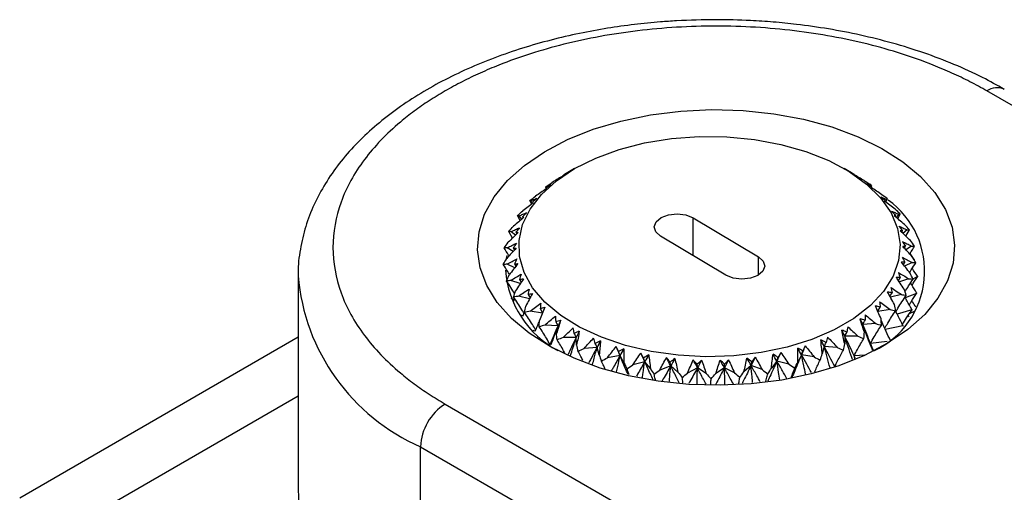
# Model space of a CAD drawing. Header units: millimetres. Extents: x 13 to 546, y 13 to 419.
# Tile 14 of 16: x 463 to 492, y 375 to 389. Entities that reach past the tile are written whole.
import ezdxf

# ---------------------------------------------------------------- set-up
doc = ezdxf.new("R2010")
doc.units = ezdxf.units.MM
doc.header["$LTSCALE"] = 2

msp = doc.modelspace()

# ---------------------------------------------------------------- linework, layer by layer
for p, q in [((505.855, 378.39), (491.006, 386.962)), ((478.864, 384.558), (478.879, 384.567)), ((478.864, 384.552), (478.864, 384.558)), ((479.167, 384.734), (478.878, 384.567)), ((487.148, 384.597), (486.911, 384.734)), ((487.153, 384.594), (487.153, 384.59)), ((487.687, 384.24), (487.678, 384.214)), ((478.349, 384.171), (478.339, 384.2)), ((477.93, 383.719), (477.884, 383.818)), ((477.949, 383.733), (477.906, 383.803)), ((477.955, 383.772), (477.967, 383.746)), ((488.075, 383.791), (488.086, 383.816)), ((488.13, 383.847), (488.091, 383.779)), ((488.106, 383.768), (488.15, 383.863)), ((477.602, 383.243), (477.527, 383.388)), ((477.652, 383.287), (477.573, 383.375)), ((488.369, 383.361), (488.386, 383.396)), ((488.474, 383.422), (488.399, 383.335)), ((488.446, 383.296), (488.518, 383.435)), ((477.666, 383.35), (477.684, 383.314)), ((482.568, 383.32), (484.444, 382.199)), ((482.568, 382.24), (482.568, 383.32)), ((477.384, 382.743), (477.277, 382.933)), ((477.469, 382.825), (477.346, 382.925)), ((477.482, 382.909), (477.506, 382.862)), ((488.558, 382.911), (488.582, 382.957)), ((488.713, 382.974), (488.595, 382.875)), ((488.676, 382.798), (488.779, 382.982)), ((483.51, 381.678), (481.633, 382.799)), ((477.222, 382.238), (477.205, 382.151)), ((477.4, 382.357), (477.23, 382.46)), ((477.405, 382.457), (477.437, 382.399)), ((488.638, 382.448), (488.67, 382.506)), ((488.841, 382.51), (488.676, 382.407)), ((488.915, 382.13), (488.8, 382.299)), ((477.446, 381.89), (477.227, 381.991)), ((477.439, 382.003), (477.479, 381.933)), ((484.444, 381.678), (484.444, 382.199)), ((488.609, 381.983), (488.648, 382.052)), ((488.856, 382.041), (488.642, 381.94)), ((471.228, 381.655), (471.228, 375.449)), ((477.211, 381.508), (477.201, 381.514)), ((477.27, 381.397), (477.277, 381.409)), ((477.606, 381.435), (477.338, 381.526)), ((477.581, 381.557), (477.63, 381.472)), ((488.469, 381.521), (488.517, 381.604)), ((488.757, 381.576), (488.494, 381.483)), ((489.009, 381.637), (488.881, 381.567)), ((477.829, 381.126), (477.888, 381.025)), ((488.222, 381.072), (488.28, 381.172)), ((488.548, 381.122), (488.237, 381.045)), ((488.985, 381.156), (488.662, 381.023)), ((477.435, 380.972), (477.343, 381.009)), ((477.415, 380.935), (477.447, 380.995)), ((477.875, 380.999), (477.559, 381.075)), ((477.675, 380.499), (477.728, 380.608)), ((478.247, 380.592), (477.887, 380.646)), ((478.179, 380.72), (478.249, 380.597)), ((487.872, 380.642), (487.941, 380.762)), ((488.231, 380.69), (487.876, 380.634)), ((488.845, 380.681), (488.43, 380.557)), ((488.919, 380.634), (488.772, 380.564)), ((477.68, 380.508), (477.604, 380.53)), ((487.813, 380.288), (487.438, 380.26)), ((487.438, 380.26), (487.487, 380.043)), ((488.775, 380.476), (488.746, 380.526)), ((478.033, 380.075), (477.974, 380.087)), ((478.69, 380.222), (478.315, 380.247)), ((478.647, 380.005), (478.69, 380.222)), ((488.593, 380.223), (488.087, 380.12)), ((471.228, 379.901), (463.233, 375.285)), ((479.213, 379.892), (478.835, 379.887)), ((479.222, 379.674), (479.213, 379.892)), ((486.924, 379.925), (486.921, 379.707)), ((487.303, 379.923), (486.924, 379.925)), ((488.138, 379.778), (487.664, 379.722)), ((487.664, 379.722), (487.742, 379.497)), ((487.739, 379.533), (487.664, 379.722)), ((478.46, 379.683), (478.437, 379.685)), ((478.457, 379.671), (478.46, 379.683)), ((479.81, 379.607), (479.437, 379.572)), ((479.872, 379.392), (479.81, 379.607)), ((486.335, 379.635), (486.279, 379.42)), ((486.709, 379.603), (486.335, 379.635)), ((480.47, 379.373), (480.109, 379.308)), ((480.583, 379.165), (480.47, 379.373)), ((481.179, 379.195), (480.838, 379.101)), ((481.342, 378.997), (481.179, 379.195)), ((484.976, 379.211), (484.819, 379.012)), ((485.32, 379.12), (484.976, 379.211)), ((485.681, 379.396), (485.573, 379.186)), ((486.044, 379.333), (485.681, 379.396)), ((487.496, 379.379), (487.191, 379.368)), ((487.191, 379.368), (487.204, 379.251)), ((487.217, 379.293), (487.191, 379.368)), ((487.225, 379.296), (487.191, 379.368)), ((481.925, 379.075), (481.61, 378.954)), ((482.134, 378.892), (481.925, 379.075)), ((482.693, 379.016), (482.409, 378.871)), ((482.943, 378.852), (482.693, 379.016)), ((483.467, 379.019), (483.221, 378.853)), ((483.755, 378.877), (483.467, 379.019)), ((484.233, 379.084), (484.03, 378.9)), ((484.552, 378.967), (484.233, 379.084)), ((486.638, 379.055), (486.637, 379.041)), ((486.673, 379.054), (486.638, 379.055)), ((471.228, 378.21), (465.008, 374.619)), ((475.45, 377.981), (486.056, 371.858)), ((474.743, 376.757), (485.349, 370.634)), ((474.743, 375.062), (474.743, 376.757))]:
    msp.add_line(p, q)
at = {"flags": 128}
for points in [[(488.154, 379.724), (487.49, 379.376), (486.754, 379.081), (485.957, 378.845), (485.114, 378.67), (484.238, 378.56), (483.345, 378.518), (482.45, 378.543), (481.568, 378.635), (480.715, 378.793), (479.905, 379.014), (479.152, 379.294), (478.468, 379.628), (477.866, 380.011), (477.355, 380.436), (476.945, 380.896), (476.643, 381.383), (476.453, 381.888), (476.379, 382.404), (476.422, 382.92), (476.582, 383.429), (476.855, 383.922), (477.238, 384.39), (477.723, 384.825), (478.302, 385.219), (478.965, 385.567), (479.702, 385.862), (480.498, 386.099), (481.342, 386.273), (482.218, 386.383), (483.111, 386.425), (484.006, 386.4), (484.887, 386.308), (485.74, 386.15), (486.551, 385.93), (487.304, 385.65), (487.988, 385.315), (488.59, 384.932), (489.101, 384.507), (489.511, 384.047), (489.813, 383.56), (490.003, 383.055), (490.077, 382.539), (490.034, 382.023), (489.874, 381.514), (489.6, 381.021), (489.218, 380.553), (488.733, 380.118), (488.154, 379.724)], [(479.167, 384.734), (479.772, 385.035), (480.447, 385.283), (481.177, 385.471), (481.946, 385.596), (482.739, 385.655), (483.538, 385.646), (484.327, 385.571), (485.088, 385.43), (485.805, 385.227), (486.464, 384.965), (487.049, 384.651), (487.549, 384.291), (487.953, 383.893), (488.252, 383.465), (488.44, 383.016), (488.513, 382.557), (488.469, 382.096), (488.31, 381.644), (488.038, 381.21), (487.659, 380.803), (487.183, 380.433), (486.617, 380.107), (485.976, 379.832), (485.272, 379.613), (484.52, 379.456), (483.737, 379.364), (482.939, 379.339), (482.143, 379.381), (481.366, 379.489), (480.625, 379.662), (479.935, 379.895), (479.311, 380.184), (478.767, 380.522), (478.314, 380.902), (477.962, 381.316), (477.718, 381.756), (477.587, 382.211), (477.572, 382.672), (477.674, 383.13), (477.89, 383.574), (478.216, 383.995), (478.645, 384.385), (479.167, 384.734)], [(481.633, 382.799), (481.496, 382.922), (481.451, 383.066), (481.505, 383.209), (481.649, 383.329), (481.862, 383.408), (482.112, 383.435), (482.36, 383.404), (482.568, 383.32)], [(484.444, 382.199), (484.582, 382.076), (484.627, 381.932), (484.573, 381.789), (484.429, 381.669), (484.215, 381.589), (483.966, 381.563), (483.718, 381.594), (483.51, 381.678)]]:
    msp.add_lwpolyline(points, dxfattribs=at)
for centre, radius, start, end in [((491.299, 386.552), 0.504, 66.1375, 125.5787), ((486.701, 381.789), 2.517, 294.9417, 54.2109), ((480.047, 382.047), 2.878, 184.5622, 241.7363), ((477.088, 382.149), 5.881, 184.7645, 246.4904), ((476.278, 376.687), 1.537, 122.6055, 177.3945)]:
    msp.add_arc(centre, radius, start, end)
for points, knots in [([(483.228, 389.005), (482.849, 388.999), (482.317, 388.991), (481.535, 388.936), (480.873, 388.871), (480.095, 388.762), (479.294, 388.615), (478.478, 388.425), (477.664, 388.193), (476.865, 387.918), (476.091, 387.601), (475.351, 387.243), (474.653, 386.845), (474.002, 386.409), (473.406, 385.935), (472.869, 385.426), (472.398, 384.884), (471.998, 384.309), (471.674, 383.706), (471.429, 383.075), (471.281, 382.419), (471.216, 381.944), (471.232, 381.69), (471.233, 381.662)], [0, 0, 0, 0, 0.061461, 0.086403, 0.127708, 0.170442, 0.216124, 0.263608, 0.312441, 0.362267, 0.412846, 0.464009, 0.515637, 0.567648, 0.619966, 0.672523, 0.725269, 0.77817, 0.831235, 0.88456, 0.938367, 0.993035, 1, 1, 1, 1]), ([(491.006, 386.962), (490.926, 387.007), (490.767, 387.098), (490.518, 387.228), (490.264, 387.354), (490.003, 387.475), (489.736, 387.592), (489.263, 387.786), (488.562, 388.037), (487.59, 388.312), (486.562, 388.534), (485.113, 388.754), (483.228, 388.867), (481.343, 388.754), (479.894, 388.534), (478.866, 388.312), (477.894, 388.037), (477.097, 387.752), (476.45, 387.478), (475.932, 387.231), (475.611, 387.052), (475.45, 386.962)], [0, 0, 0, 0, 0.019454, 0.038873, 0.058276, 0.07768, 0.097104, 0.116567, 0.178315, 0.240094, 0.304416, 0.368769, 0.500007, 0.631244, 0.695567, 0.75992, 0.821668, 0.883447, 0.922315, 0.961118, 1, 1, 1, 1]), ([(491.501, 387.008), (491.298, 387.123), (490.842, 387.381), (490.069, 387.729), (489.204, 388.059), (488.305, 388.339), (487.39, 388.567), (486.468, 388.746), (485.629, 388.866), (484.878, 388.94), (484.107, 388.993), (483.558, 389.001), (483.228, 389.005)], [0, 0, 0, 0, 0.090998, 0.2039, 0.316006, 0.42696, 0.536026, 0.641389, 0.745217, 0.819414, 0.891534, 1, 1, 1, 1]), ([(475.45, 386.962), (475.371, 386.916), (475.214, 386.824), (474.989, 386.68), (474.77, 386.534), (474.56, 386.383), (474.357, 386.228), (474.022, 385.956), (473.588, 385.551), (473.11, 384.99), (472.725, 384.396), (472.345, 383.56), (472.149, 382.472), (472.345, 381.383), (472.725, 380.547), (473.11, 379.953), (473.588, 379.392), (474.08, 378.932), (474.556, 378.559), (474.983, 378.26), (475.294, 378.074), (475.45, 377.981)], [0, 0, 0, 0, 0.019454, 0.038873, 0.058276, 0.07768, 0.097104, 0.116567, 0.178315, 0.240094, 0.304416, 0.368769, 0.500007, 0.631244, 0.695567, 0.75992, 0.821668, 0.883447, 0.922315, 0.961118, 1, 1, 1, 1]), ([(478.807, 384.511), (478.758, 384.48), (478.657, 384.418), (478.559, 384.358), (478.509, 384.327)], [0, 0, 0, 0, 0.492801, 1, 1, 1, 1]), ([(478.864, 384.558), (478.882, 384.568), (478.919, 384.589), (478.951, 384.606), (478.967, 384.615)], [0, 0, 0, 0, 0.507164, 1, 1, 1, 1]), ([(487.148, 384.597), (487.123, 384.611), (487.09, 384.63), (487.061, 384.646), (487.054, 384.65)], [0, 0, 0, 0, 0.759572, 1, 1, 1, 1]), ([(487.514, 384.366), (487.464, 384.396), (487.366, 384.456), (487.266, 384.517), (487.216, 384.547)], [0, 0, 0, 0, 0.5071644, 1, 1, 1, 1]), ([(478.339, 384.2), (478.364, 384.212), (478.413, 384.236), (478.459, 384.256), (478.482, 384.267)], [0, 0, 0, 0, 0.5071644, 1, 1, 1, 1]), ([(487.548, 384.306), (487.57, 384.296), (487.614, 384.276), (487.662, 384.252), (487.687, 384.24)], [0, 0, 0, 0, 0.4928009, 1, 1, 1, 1]), ([(478.348, 384.151), (478.298, 384.116), (478.195, 384.046), (478.094, 383.977), (478.043, 383.942)], [0, 0, 0, 0, 0.4928009, 1, 1, 1, 1]), ([(487.989, 383.985), (487.938, 384.02), (487.837, 384.088), (487.735, 384.157), (487.684, 384.191)], [0, 0, 0, 0, 0.507164, 1, 1, 1, 1]), ([(477.981, 383.757), (477.93, 383.719), (477.828, 383.64), (477.727, 383.563), (477.675, 383.524)], [0, 0, 0, 0, 0.492801, 1, 1, 1, 1]), ([(477.906, 383.803), (477.937, 383.817), (477.998, 383.846), (478.056, 383.87), (478.085, 383.883)], [0, 0, 0, 0, 0.5071644, 1, 1, 1, 1]), ([(487.955, 383.925), (487.983, 383.913), (488.04, 383.889), (488.1, 383.861), (488.13, 383.847)], [0, 0, 0, 0, 0.492801, 1, 1, 1, 1]), ([(488.368, 383.57), (488.317, 383.609), (488.215, 383.685), (488.113, 383.763), (488.062, 383.801)], [0, 0, 0, 0, 0.507164, 1, 1, 1, 1]), ([(477.573, 383.375), (477.609, 383.392), (477.681, 383.426), (477.751, 383.456), (477.785, 383.471)], [0, 0, 0, 0, 0.507164, 1, 1, 1, 1]), ([(488.266, 383.516), (488.299, 383.501), (488.368, 383.472), (488.438, 383.439), (488.474, 383.422)], [0, 0, 0, 0, 0.492801, 1, 1, 1, 1]), ([(488.643, 383.129), (488.592, 383.172), (488.492, 383.256), (488.391, 383.342), (488.342, 383.384)], [0, 0, 0, 0, 0.507164, 1, 1, 1, 1]), ([(477.712, 383.338), (477.662, 383.295), (477.562, 383.209), (477.462, 383.124), (477.411, 383.081)], [0, 0, 0, 0, 0.492801, 1, 1, 1, 1]), ([(477.547, 382.901), (477.499, 382.855), (477.403, 382.76), (477.306, 382.667), (477.257, 382.62)], [0, 0, 0, 0, 0.492801, 1, 1, 1, 1]), ([(477.346, 382.925), (477.387, 382.945), (477.468, 382.985), (477.548, 383.021), (477.587, 383.038)], [0, 0, 0, 0, 0.507164, 1, 1, 1, 1]), ([(488.475, 383.086), (488.513, 383.068), (488.592, 383.033), (488.672, 382.993), (488.713, 382.974)], [0, 0, 0, 0, 0.492801, 1, 1, 1, 1]), ([(488.809, 382.67), (488.76, 382.717), (488.663, 382.809), (488.566, 382.902), (488.518, 382.949)], [0, 0, 0, 0, 0.507164, 1, 1, 1, 1]), ([(477.23, 382.46), (477.275, 382.484), (477.364, 382.531), (477.452, 382.574), (477.495, 382.595)], [0, 0, 0, 0, 0.507164, 1, 1, 1, 1]), ([(488.578, 382.642), (488.621, 382.622), (488.708, 382.58), (488.796, 382.534), (488.841, 382.51)], [0, 0, 0, 0, 0.492801, 1, 1, 1, 1]), ([(477.282, 382.226), (477.278, 382.234), (477.232, 382.314), (477.183, 382.392), (477.14, 382.462)], [0, 0, 0, 0, 0.103199, 1, 1, 1, 1]), ([(477.488, 382.455), (477.444, 382.405), (477.353, 382.303), (477.262, 382.203), (477.216, 382.152)], [0, 0, 0, 0, 0.492801, 1, 1, 1, 1]), ([(488.863, 382.202), (488.817, 382.252), (488.725, 382.352), (488.633, 382.453), (488.588, 382.503)], [0, 0, 0, 0, 0.507164, 1, 1, 1, 1]), ([(488.79, 382.282), (488.794, 382.288), (488.838, 382.366), (488.885, 382.442), (488.929, 382.513)], [0, 0, 0, 0, 0.078101, 1, 1, 1, 1]), ([(477.299, 381.696), (477.281, 381.725), (477.223, 381.823), (477.161, 381.918), (477.117, 381.985)], [0, 0, 0, 0, 0.301248, 1, 1, 1, 1]), ([(477.227, 381.991), (477.275, 382.019), (477.37, 382.073), (477.464, 382.123), (477.511, 382.148)], [0, 0, 0, 0, 0.507164, 1, 1, 1, 1]), ([(477.538, 382.009), (477.497, 381.956), (477.414, 381.847), (477.33, 381.739), (477.287, 381.684)], [0, 0, 0, 0, 0.492801, 1, 1, 1, 1]), ([(488.804, 381.734), (488.76, 381.788), (488.675, 381.895), (488.592, 382.003), (488.55, 382.057)], [0, 0, 0, 0, 0.507164, 1, 1, 1, 1]), ([(488.574, 382.195), (488.62, 382.171), (488.714, 382.122), (488.808, 382.068), (488.856, 382.041)], [0, 0, 0, 0, 0.492801, 1, 1, 1, 1]), ([(488.788, 381.754), (488.803, 381.781), (488.859, 381.876), (488.92, 381.969), (488.964, 382.036)], [0, 0, 0, 0, 0.2782245, 1, 1, 1, 1]), ([(477.188, 381.787), (477.194, 381.797), (477.204, 381.811), (477.212, 381.826), (477.215, 381.831)], [0, 0, 0, 0, 0.662386, 1, 1, 1, 1]), ([(477.338, 381.526), (477.388, 381.558), (477.487, 381.62), (477.586, 381.678), (477.634, 381.706)], [0, 0, 0, 0, 0.5071644, 1, 1, 1, 1]), ([(488.462, 381.753), (488.51, 381.725), (488.609, 381.668), (488.707, 381.607), (488.757, 381.576)], [0, 0, 0, 0, 0.492801, 1, 1, 1, 1]), ([(489.009, 381.652), (488.961, 381.723), (488.91, 381.797), (488.864, 381.873), (488.862, 381.876)], [0, 0, 0, 0, 0.955818, 1, 1, 1, 1]), ([(477.445, 381.145), (477.409, 381.203), (477.334, 381.327), (477.252, 381.447), (477.21, 381.51)], [0, 0, 0, 0, 0.47412, 1, 1, 1, 1]), ([(477.695, 381.571), (477.658, 381.515), (477.585, 381.399), (477.509, 381.285), (477.471, 381.227)], [0, 0, 0, 0, 0.492801, 1, 1, 1, 1]), ([(488.632, 381.275), (488.593, 381.333), (488.516, 381.446), (488.442, 381.561), (488.405, 381.618)], [0, 0, 0, 0, 0.507164, 1, 1, 1, 1]), ([(488.655, 381.205), (488.688, 381.26), (488.762, 381.38), (488.841, 381.497), (488.884, 381.561)], [0, 0, 0, 0, 0.456454, 1, 1, 1, 1]), ([(488.986, 381.171), (488.938, 381.246), (488.879, 381.339), (488.824, 381.435), (488.813, 381.454)], [0, 0, 0, 0, 0.79923, 1, 1, 1, 1]), ([(488.854, 381.384), (488.854, 381.384), (488.903, 381.467), (488.956, 381.548), (489.009, 381.629)], [0, 0, 0, 0, 0.005677, 1, 1, 1, 1]), ([(477.559, 381.075), (477.61, 381.111), (477.711, 381.181), (477.813, 381.247), (477.863, 381.279)], [0, 0, 0, 0, 0.507164, 1, 1, 1, 1]), ([(477.955, 381.151), (477.924, 381.091), (477.862, 380.97), (477.796, 380.85), (477.763, 380.79)], [0, 0, 0, 0, 0.492801, 1, 1, 1, 1]), ([(488.351, 380.835), (488.317, 380.896), (488.251, 381.015), (488.187, 381.135), (488.155, 381.195)], [0, 0, 0, 0, 0.507164, 1, 1, 1, 1]), ([(488.244, 381.324), (488.294, 381.292), (488.396, 381.227), (488.497, 381.158), (488.548, 381.122)], [0, 0, 0, 0, 0.4928009, 1, 1, 1, 1]), ([(488.774, 380.822), (488.794, 380.854), (488.861, 380.964), (488.934, 381.071), (488.986, 381.148)], [0, 0, 0, 0, 0.286105, 1, 1, 1, 1]), ([(477.715, 380.58), (477.695, 380.615), (477.638, 380.712), (477.539, 380.868), (477.457, 380.988), (477.416, 381.048)], [0, 0, 0, 0, 0.214554, 0.607157, 1, 1, 1, 1]), ([(477.887, 380.646), (477.938, 380.686), (478.039, 380.764), (478.142, 380.838), (478.193, 380.875)], [0, 0, 0, 0, 0.507164, 1, 1, 1, 1]), ([(487.925, 380.917), (487.976, 380.881), (488.078, 380.807), (488.18, 380.73), (488.231, 380.69)], [0, 0, 0, 0, 0.492801, 1, 1, 1, 1]), ([(488.392, 380.632), (488.411, 380.664), (488.467, 380.76), (488.565, 380.915), (488.648, 381.036), (488.689, 381.097)], [0, 0, 0, 0, 0.20488, 0.602319, 1, 1, 1, 1]), ([(488.847, 380.696), (488.801, 380.775), (488.734, 380.888), (488.673, 381.003), (488.654, 381.038)], [0, 0, 0, 0, 0.6943968, 1, 1, 1, 1]), ([(488.967, 380.762), (488.934, 380.812), (488.894, 380.873), (488.858, 380.935), (488.851, 380.947)], [0, 0, 0, 0, 0.817998, 1, 1, 1, 1]), ([(478.046, 380.106), (478.017, 380.157), (477.953, 380.269), (477.848, 380.437), (477.77, 380.55), (477.731, 380.607)], [0, 0, 0, 0, 0.301208, 0.650497, 1, 1, 1, 1]), ([(478.315, 380.755), (478.29, 380.693), (478.239, 380.567), (478.185, 380.443), (478.158, 380.38)], [0, 0, 0, 0, 0.492801, 1, 1, 1, 1]), ([(487.967, 380.422), (487.939, 380.485), (487.884, 380.609), (487.832, 380.734), (487.806, 380.796)], [0, 0, 0, 0, 0.507164, 1, 1, 1, 1]), ([(488.072, 380.155), (488.1, 380.205), (488.164, 380.315), (488.268, 380.481), (488.346, 380.596), (488.385, 380.653)], [0, 0, 0, 0, 0.292225, 0.646004, 1, 1, 1, 1]), ([(488.595, 380.238), (488.551, 380.32), (488.478, 380.457), (488.41, 380.595), (488.383, 380.65)], [0, 0, 0, 0, 0.602413, 1, 1, 1, 1]), ([(488.579, 380.268), (488.618, 380.33), (488.703, 380.468), (488.796, 380.601), (488.847, 380.673)], [0, 0, 0, 0, 0.454911, 1, 1, 1, 1]), ([(478.033, 380.075), (478.067, 380.151), (478.11, 380.246), (478.149, 380.341), (478.157, 380.359)], [0, 0, 0, 0, 0.80559, 1, 1, 1, 1]), ([(478.315, 380.247), (478.365, 380.291), (478.465, 380.377), (478.567, 380.46), (478.617, 380.5)], [0, 0, 0, 0, 0.507164, 1, 1, 1, 1]), ([(478.767, 380.391), (478.748, 380.328), (478.71, 380.199), (478.668, 380.07), (478.647, 380.005)], [0, 0, 0, 0, 0.492801, 1, 1, 1, 1]), ([(487.487, 380.043), (487.465, 380.108), (487.422, 380.236), (487.383, 380.365), (487.364, 380.429)], [0, 0, 0, 0, 0.507164, 1, 1, 1, 1]), ([(487.723, 379.526), (487.703, 379.574), (487.642, 379.72), (487.546, 379.965), (487.474, 380.161), (487.438, 380.26)], [0, 0, 0, 0, 0.196874, 0.5982791, 1, 1, 1, 1]), ([(487.511, 380.539), (487.561, 380.499), (487.663, 380.417), (487.763, 380.331), (487.813, 380.288)], [0, 0, 0, 0, 0.492801, 1, 1, 1, 1]), ([(488.235, 379.804), (488.194, 379.889), (488.108, 380.07), (488.02, 380.265), (487.975, 380.374), (487.969, 380.388)], [0, 0, 0, 0, 0.442393, 0.929333, 1, 1, 1, 1]), ([(478.46, 379.683), (478.427, 379.745), (478.393, 379.806), (478.357, 379.866), (478.325, 379.923), (478.291, 379.978), (478.256, 380.033), (478.222, 380.088), (478.186, 380.142), (478.15, 380.195)], [0, 0, 0, 0, 0.0003014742, 0.0003014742, 0.0003014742, 0.0005829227, 0.0005829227, 0.0005829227, 0.0008645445, 0.0008645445, 0.0008645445, 0.0008645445]), ([(478.49, 379.687), (478.521, 379.767), (478.591, 379.945), (478.655, 380.123), (478.69, 380.222)], [0, 0, 0, 0, 0.446848, 1, 1, 1, 1]), ([(478.886, 379.937), (478.926, 379.976), (479.005, 380.053), (479.086, 380.127), (479.127, 380.164)], [0, 0, 0, 0, 0.505901, 1, 1, 1, 1]), ([(479.301, 380.068), (479.289, 380.003), (479.265, 379.872), (479.237, 379.74), (479.222, 379.674)], [0, 0, 0, 0, 0.492801, 1, 1, 1, 1]), ([(486.921, 379.707), (486.906, 379.774), (486.876, 379.905), (486.85, 380.036), (486.838, 380.101)], [0, 0, 0, 0, 0.507164, 1, 1, 1, 1]), ([(487.01, 380.198), (487.059, 380.154), (487.158, 380.064), (487.254, 379.971), (487.303, 379.923)], [0, 0, 0, 0, 0.4928009, 1, 1, 1, 1]), ([(487.664, 379.722), (487.697, 379.785), (487.732, 379.846), (487.768, 379.907), (487.801, 379.963), (487.835, 380.019), (487.87, 380.074), (487.905, 380.13), (487.941, 380.184), (487.977, 380.238)], [0, 0, 0, 0, 0.0003014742, 0.0003014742, 0.0003014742, 0.0005829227, 0.0005829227, 0.0005829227, 0.0008645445, 0.0008645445, 0.0008645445, 0.0008645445]), ([(478.883, 379.445), (478.872, 379.466), (478.832, 379.542), (478.76, 379.668), (478.696, 379.77), (478.664, 379.821)], [0, 0, 0, 0, 0.1619657, 0.5808549, 1, 1, 1, 1]), ([(479.213, 379.892), (479.161, 379.787), (479.08, 379.624), (479.004, 379.463), (478.977, 379.406)], [0, 0, 0, 0, 0.6445425, 1, 1, 1, 1]), ([(479.048, 379.377), (479.071, 379.447), (479.129, 379.619), (479.182, 379.791), (479.213, 379.892)], [0, 0, 0, 0, 0.409598, 1, 1, 1, 1]), ([(479.437, 379.572), (479.483, 379.623), (479.573, 379.725), (479.667, 379.823), (479.713, 379.872)], [0, 0, 0, 0, 0.507164, 1, 1, 1, 1]), ([(479.909, 379.791), (479.904, 379.725), (479.894, 379.592), (479.879, 379.459), (479.872, 379.392)], [0, 0, 0, 0, 0.492801, 1, 1, 1, 1]), ([(486.279, 379.42), (486.27, 379.487), (486.254, 379.62), (486.243, 379.753), (486.237, 379.818)], [0, 0, 0, 0, 0.507164, 1, 1, 1, 1]), ([(486.431, 379.901), (486.478, 379.853), (486.572, 379.755), (486.663, 379.654), (486.709, 379.603)], [0, 0, 0, 0, 0.4928009, 1, 1, 1, 1]), ([(487.144, 379.259), (487.137, 379.279), (487.094, 379.4), (487.02, 379.622), (486.956, 379.824), (486.924, 379.925)], [0, 0, 0, 0, 0.088902, 0.544272, 1, 1, 1, 1]), ([(487.191, 379.368), (487.222, 379.428), (487.253, 379.486), (487.285, 379.544), (487.315, 379.598), (487.345, 379.652), (487.377, 379.704), (487.408, 379.757), (487.44, 379.808), (487.473, 379.859)], [0, 0, 0, 0, 0.0003014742, 0.0003014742, 0.0003014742, 0.0005829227, 0.0005829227, 0.0005829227, 0.0008645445, 0.0008645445, 0.0008645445, 0.0008645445]), ([(479.405, 379.229), (479.385, 379.268), (479.34, 379.358), (479.291, 379.444), (479.263, 379.492)], [0, 0, 0, 0, 0.433201, 1, 1, 1, 1]), ([(479.81, 379.607), (479.751, 379.498), (479.671, 379.347), (479.594, 379.199), (479.573, 379.159)], [0, 0, 0, 0, 0.72929, 1, 1, 1, 1]), ([(479.68, 379.115), (479.697, 379.175), (479.742, 379.34), (479.784, 379.504), (479.81, 379.607)], [0, 0, 0, 0, 0.367019, 1, 1, 1, 1]), ([(480.109, 379.308), (480.151, 379.363), (480.234, 379.472), (480.321, 379.577), (480.364, 379.63)], [0, 0, 0, 0, 0.507164, 1, 1, 1, 1]), ([(480.577, 379.565), (480.579, 379.5), (480.584, 379.366), (480.583, 379.233), (480.583, 379.165)], [0, 0, 0, 0, 0.492801, 1, 1, 1, 1]), ([(480.838, 379.101), (480.875, 379.159), (480.949, 379.274), (481.028, 379.387), (481.066, 379.442)], [0, 0, 0, 0, 0.507164, 1, 1, 1, 1]), ([(485.089, 379.459), (485.128, 379.404), (485.207, 379.293), (485.282, 379.178), (485.32, 379.12)], [0, 0, 0, 0, 0.492801, 1, 1, 1, 1]), ([(485.573, 379.186), (485.572, 379.254), (485.571, 379.388), (485.573, 379.521), (485.575, 379.587)], [0, 0, 0, 0, 0.507164, 1, 1, 1, 1]), ([(485.787, 379.653), (485.83, 379.601), (485.918, 379.496), (486.001, 379.388), (486.044, 379.333)], [0, 0, 0, 0, 0.492801, 1, 1, 1, 1]), ([(486.502, 379.019), (486.473, 379.121), (486.415, 379.327), (486.362, 379.532), (486.335, 379.635)], [0, 0, 0, 0, 0.495445, 1, 1, 1, 1]), ([(486.638, 379.055), (486.665, 379.112), (486.692, 379.169), (486.719, 379.224), (486.745, 379.276), (486.772, 379.327), (486.799, 379.377), (486.826, 379.427), (486.854, 379.477), (486.883, 379.525)], [0, 0, 0, 0, 0.0003014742, 0.0003014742, 0.0003014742, 0.0005829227, 0.0005829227, 0.0005829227, 0.0008645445, 0.0008645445, 0.0008645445, 0.0008645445]), ([(480.047, 378.974), (480.032, 379.008), (479.997, 379.09), (479.958, 379.168), (479.936, 379.215)], [0, 0, 0, 0, 0.4039423, 1, 1, 1, 1]), ([(480.47, 379.373), (480.406, 379.259), (480.324, 379.112), (480.244, 378.967), (480.226, 378.935)], [0, 0, 0, 0, 0.7791, 1, 1, 1, 1]), ([(480.373, 378.903), (480.384, 378.954), (480.418, 379.111), (480.449, 379.268), (480.47, 379.373)], [0, 0, 0, 0, 0.325084, 1, 1, 1, 1]), ([(480.701, 378.831), (480.674, 378.891), (480.596, 379.071), (480.52, 379.253), (480.47, 379.373)], [0, 0, 0, 0, 0.336835, 1, 1, 1, 1]), ([(481.179, 379.195), (481.111, 379.075), (481.032, 378.935), (480.954, 378.797), (480.943, 378.778)], [0, 0, 0, 0, 0.858379, 1, 1, 1, 1]), ([(481.113, 378.741), (481.12, 378.785), (481.143, 378.937), (481.164, 379.087), (481.179, 379.195)], [0, 0, 0, 0, 0.290411, 1, 1, 1, 1]), ([(481.423, 378.673), (481.396, 378.731), (481.314, 378.903), (481.233, 379.078), (481.179, 379.195)], [0, 0, 0, 0, 0.335196, 1, 1, 1, 1]), ([(481.294, 379.395), (481.303, 379.33), (481.321, 379.198), (481.335, 379.065), (481.342, 378.997)], [0, 0, 0, 0, 0.492801, 1, 1, 1, 1]), ([(481.61, 378.954), (481.642, 379.015), (481.706, 379.136), (481.774, 379.254), (481.808, 379.313)], [0, 0, 0, 0, 0.507164, 1, 1, 1, 1]), ([(482.044, 379.285), (482.06, 379.221), (482.092, 379.09), (482.12, 378.959), (482.134, 378.892)], [0, 0, 0, 0, 0.492801, 1, 1, 1, 1]), ([(482.409, 378.871), (482.436, 378.935), (482.488, 379.06), (482.545, 379.183), (482.573, 379.244)], [0, 0, 0, 0, 0.507164, 1, 1, 1, 1]), ([(482.814, 379.235), (482.836, 379.173), (482.882, 379.046), (482.923, 378.917), (482.943, 378.852)], [0, 0, 0, 0, 0.492801, 1, 1, 1, 1]), ([(483.221, 378.853), (483.241, 378.919), (483.281, 379.048), (483.325, 379.175), (483.347, 379.238)], [0, 0, 0, 0, 0.507164, 1, 1, 1, 1]), ([(483.588, 379.248), (483.616, 379.188), (483.674, 379.065), (483.728, 378.94), (483.755, 378.877)], [0, 0, 0, 0, 0.492801, 1, 1, 1, 1]), ([(484.03, 378.9), (484.043, 378.967), (484.069, 379.099), (484.1, 379.229), (484.116, 379.294)], [0, 0, 0, 0, 0.507164, 1, 1, 1, 1]), ([(484.351, 379.324), (484.385, 379.266), (484.455, 379.148), (484.519, 379.028), (484.552, 378.967)], [0, 0, 0, 0, 0.492801, 1, 1, 1, 1]), ([(484.976, 379.211), (484.908, 379.062), (484.82, 378.87), (484.731, 378.68), (484.71, 378.636)], [0, 0, 0, 0, 0.771081, 1, 1, 1, 1]), ([(484.819, 379.012), (484.825, 379.08), (484.837, 379.213), (484.854, 379.346), (484.863, 379.411)], [0, 0, 0, 0, 0.507164, 1, 1, 1, 1]), ([(485.059, 378.668), (485.048, 378.742), (485.018, 378.923), (484.992, 379.104), (484.976, 379.211)], [0, 0, 0, 0, 0.407271, 1, 1, 1, 1]), ([(485.262, 378.704), (485.22, 378.779), (485.126, 378.947), (485.029, 379.117), (484.976, 379.211)], [0, 0, 0, 0, 0.448587, 1, 1, 1, 1]), ([(485.681, 379.396), (485.617, 379.242), (485.526, 379.022), (485.433, 378.806), (485.405, 378.74)], [0, 0, 0, 0, 0.700175, 1, 1, 1, 1]), ([(485.799, 378.841), (485.781, 378.92), (485.74, 379.106), (485.703, 379.29), (485.681, 379.396)], [0, 0, 0, 0, 0.428747, 1, 1, 1, 1]), ([(485.964, 378.883), (485.92, 378.964), (485.827, 379.134), (485.731, 379.306), (485.681, 379.396)], [0, 0, 0, 0, 0.480015, 1, 1, 1, 1]), ([(486.064, 378.908), (486.07, 378.923), (486.097, 378.989), (486.147, 379.101), (486.194, 379.195), (486.217, 379.242)], [0, 0, 0, 0, 0.129282, 0.564508, 1, 1, 1, 1]), ([(480.732, 378.824), (480.728, 378.835), (480.708, 378.894), (480.686, 378.949), (480.669, 378.994)], [0, 0, 0, 0, 0.189676, 1, 1, 1, 1]), ([(481.925, 379.075), (481.855, 378.949), (481.769, 378.797), (481.685, 378.648), (481.67, 378.623)], [0, 0, 0, 0, 0.828323, 1, 1, 1, 1]), ([(481.885, 378.61), (481.889, 378.656), (481.903, 378.812), (481.916, 378.966), (481.925, 379.075)], [0, 0, 0, 0, 0.3004653, 1, 1, 1, 1]), ([(482.168, 378.593), (482.143, 378.642), (482.062, 378.801), (481.981, 378.963), (481.925, 379.075)], [0, 0, 0, 0, 0.307366, 1, 1, 1, 1]), ([(482.693, 379.016), (482.621, 378.884), (482.54, 378.737), (482.459, 378.592), (482.45, 378.576)], [0, 0, 0, 0, 0.890775, 1, 1, 1, 1]), ([(482.681, 378.562), (482.682, 378.604), (482.686, 378.756), (482.69, 378.907), (482.693, 379.016)], [0, 0, 0, 0, 0.2801723, 1, 1, 1, 1]), ([(482.943, 378.546), (482.916, 378.596), (482.833, 378.751), (482.75, 378.908), (482.693, 379.016)], [0, 0, 0, 0, 0.318366, 1, 1, 1, 1]), ([(483.467, 379.019), (483.395, 378.882), (483.309, 378.718), (483.223, 378.556), (483.209, 378.53)], [0, 0, 0, 0, 0.836893, 1, 1, 1, 1]), ([(483.484, 378.526), (483.482, 378.581), (483.476, 378.747), (483.471, 378.91), (483.467, 379.019)], [0, 0, 0, 0, 0.337934, 1, 1, 1, 1]), ([(483.728, 378.548), (483.698, 378.602), (483.611, 378.758), (483.524, 378.916), (483.467, 379.019)], [0, 0, 0, 0, 0.350256, 1, 1, 1, 1]), ([(484.233, 379.084), (484.163, 378.942), (484.077, 378.769), (483.991, 378.599), (483.977, 378.57)], [0, 0, 0, 0, 0.828968, 1, 1, 1, 1]), ([(484.279, 378.597), (484.273, 378.652), (484.258, 378.815), (484.243, 378.976), (484.233, 379.084)], [0, 0, 0, 0, 0.332822, 1, 1, 1, 1]), ([(484.497, 378.617), (484.465, 378.675), (484.377, 378.829), (484.289, 378.986), (484.233, 379.084)], [0, 0, 0, 0, 0.373865, 1, 1, 1, 1]), ([(484.658, 378.632), (484.665, 378.66), (484.683, 378.734), (484.703, 378.804), (484.715, 378.848)], [0, 0, 0, 0, 0.374198, 1, 1, 1, 1]), ([(485.386, 378.736), (485.402, 378.784), (485.419, 378.831), (485.437, 378.878), (485.454, 378.924), (485.472, 378.97), (485.49, 379.014)], [0.0003021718, 0.0003021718, 0.0003021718, 0.0003021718, 0.0005829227, 0.0005829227, 0.0005829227, 0.0008645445, 0.0008645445, 0.0008645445, 0.0008645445]), ([(481.493, 378.658), (481.489, 378.672), (481.475, 378.733), (481.459, 378.79), (481.448, 378.834)], [0, 0, 0, 0, 0.238849, 1, 1, 1, 1]), ([(482.277, 378.586), (482.276, 378.593), (482.27, 378.646), (482.264, 378.695), (482.258, 378.738)], [0, 0, 0, 0, 0.134102, 1, 1, 1, 1]), ([(483.082, 378.538), (483.082, 378.551), (483.082, 378.61), (483.083, 378.666), (483.083, 378.708)], [0, 0, 0, 0, 0.229077, 1, 1, 1, 1]), ([(483.882, 378.562), (483.884, 378.579), (483.892, 378.643), (483.901, 378.702), (483.908, 378.745)], [0, 0, 0, 0, 0.278033, 1, 1, 1, 1]), ([(471.233, 375.458), (471.238, 375.255), (471.25, 374.813), (471.393, 374.156), (471.629, 373.496), (471.951, 372.87), (472.362, 372.266), (472.857, 371.689), (473.43, 371.145), (474.081, 370.642), (474.592, 370.292), (474.903, 370.124), (474.955, 370.096)], [0, 0, 0, 0, 0.097153, 0.211516, 0.318076, 0.425968, 0.53516, 0.645366, 0.756176, 0.867194, 0.978106, 1, 1, 1, 1])]:
    msp.add_open_spline(points, degree=3, knots=knots)
for points in [[(478.823, 384.527), (478.817, 384.521), (478.812, 384.516), (478.807, 384.511)], [(478.967, 384.615), (478.919, 384.586), (478.871, 384.556), (478.823, 384.527)], [(487.199, 384.563), (487.15, 384.592), (487.102, 384.621), (487.054, 384.65)], [(487.199, 384.563), (487.205, 384.558), (487.211, 384.553), (487.216, 384.547)], [(478.341, 384.216), (478.397, 384.253), (478.453, 384.29), (478.509, 384.327)], [(478.482, 384.267), (478.435, 384.234), (478.389, 384.2), (478.343, 384.167)], [(487.682, 384.256), (487.626, 384.293), (487.57, 384.33), (487.514, 384.366)], [(487.548, 384.306), (487.595, 384.273), (487.641, 384.24), (487.687, 384.207)], [(487.687, 384.24), (487.686, 384.246), (487.684, 384.251), (487.682, 384.256)], [(477.884, 383.818), (477.937, 383.86), (477.99, 383.901), (478.043, 383.942)], [(478.339, 384.2), (478.339, 384.205), (478.34, 384.211), (478.341, 384.216)], [(478.343, 384.167), (478.345, 384.162), (478.346, 384.156), (478.348, 384.151)], [(487.687, 384.207), (487.687, 384.202), (487.686, 384.197), (487.684, 384.191)], [(488.15, 383.863), (488.096, 383.904), (488.043, 383.945), (487.989, 383.985)], [(477.906, 383.803), (477.898, 383.808), (477.891, 383.813), (477.884, 383.818)], [(478.085, 383.883), (478.042, 383.846), (477.998, 383.809), (477.955, 383.772)], [(477.955, 383.772), (477.963, 383.767), (477.972, 383.762), (477.981, 383.757)], [(487.955, 383.925), (487.999, 383.889), (488.042, 383.853), (488.086, 383.816)], [(488.086, 383.816), (488.078, 383.811), (488.07, 383.806), (488.062, 383.801)], [(488.13, 383.847), (488.137, 383.852), (488.144, 383.858), (488.15, 383.863)], [(477.527, 383.388), (477.576, 383.434), (477.625, 383.479), (477.675, 383.524)], [(477.573, 383.375), (477.557, 383.379), (477.542, 383.384), (477.527, 383.388)], [(477.785, 383.471), (477.745, 383.431), (477.705, 383.39), (477.666, 383.35)], [(488.266, 383.516), (488.306, 383.476), (488.346, 383.436), (488.386, 383.396)], [(488.386, 383.396), (488.371, 383.392), (488.357, 383.388), (488.342, 383.384)], [(488.518, 383.435), (488.468, 383.481), (488.418, 383.526), (488.368, 383.57)], [(488.474, 383.422), (488.489, 383.426), (488.504, 383.431), (488.518, 383.435)], [(477.666, 383.35), (477.681, 383.346), (477.696, 383.342), (477.712, 383.338)], [(488.779, 382.982), (488.734, 383.031), (488.689, 383.08), (488.643, 383.129)], [(477.277, 382.933), (477.322, 382.982), (477.366, 383.032), (477.411, 383.081)], [(477.346, 382.925), (477.323, 382.927), (477.3, 382.93), (477.277, 382.933)], [(477.587, 383.038), (477.551, 382.995), (477.516, 382.952), (477.482, 382.909)], [(477.482, 382.909), (477.503, 382.906), (477.525, 382.904), (477.547, 382.901)], [(488.475, 383.086), (488.511, 383.043), (488.546, 383), (488.582, 382.957)], [(488.582, 382.957), (488.561, 382.954), (488.54, 382.951), (488.518, 382.949)], [(488.713, 382.974), (488.735, 382.976), (488.757, 382.979), (488.779, 382.982)], [(477.14, 382.462), (477.178, 382.515), (477.218, 382.568), (477.257, 382.62)], [(477.495, 382.595), (477.465, 382.549), (477.435, 382.503), (477.405, 382.457)], [(488.578, 382.642), (488.609, 382.597), (488.639, 382.551), (488.67, 382.506)], [(488.929, 382.513), (488.889, 382.565), (488.85, 382.618), (488.809, 382.67)], [(477.23, 382.46), (477.2, 382.461), (477.169, 382.461), (477.14, 382.462)], [(477.405, 382.457), (477.433, 382.456), (477.46, 382.456), (477.488, 382.455)], [(488.67, 382.506), (488.643, 382.505), (488.616, 382.504), (488.588, 382.503)], [(488.841, 382.51), (488.87, 382.511), (488.9, 382.512), (488.929, 382.513)], [(477.117, 381.985), (477.149, 382.041), (477.182, 382.096), (477.216, 382.152)], [(477.227, 381.991), (477.19, 381.989), (477.153, 381.987), (477.117, 381.985)], [(477.511, 382.148), (477.486, 382.1), (477.462, 382.052), (477.439, 382.003)], [(477.439, 382.003), (477.471, 382.005), (477.504, 382.007), (477.538, 382.009)], [(488.648, 382.052), (488.616, 382.054), (488.583, 382.055), (488.55, 382.057)], [(488.574, 382.195), (488.599, 382.148), (488.624, 382.1), (488.648, 382.052)], [(488.856, 382.041), (488.892, 382.039), (488.928, 382.038), (488.964, 382.036)], [(488.964, 382.036), (488.931, 382.091), (488.897, 382.147), (488.863, 382.202)], [(488.915, 382.13), (488.916, 382.125), (488.916, 382.12), (488.916, 382.115)], [(477.21, 381.51), (477.235, 381.569), (477.261, 381.627), (477.287, 381.684)], [(477.634, 381.706), (477.616, 381.657), (477.598, 381.607), (477.581, 381.557)], [(488.462, 381.753), (488.481, 381.704), (488.499, 381.654), (488.517, 381.604)], [(488.884, 381.561), (488.857, 381.619), (488.831, 381.676), (488.804, 381.734)], [(477.338, 381.526), (477.295, 381.521), (477.252, 381.516), (477.21, 381.51)], [(477.581, 381.557), (477.619, 381.562), (477.656, 381.567), (477.695, 381.571)], [(488.517, 381.604), (488.48, 381.609), (488.443, 381.613), (488.405, 381.618)], [(488.757, 381.576), (488.8, 381.571), (488.842, 381.566), (488.884, 381.561)], [(489.009, 381.652), (489.009, 381.647), (489.009, 381.642), (489.009, 381.637)], [(489.009, 381.637), (489.009, 381.634), (489.009, 381.632), (489.009, 381.629)], [(477.416, 381.048), (477.434, 381.108), (477.452, 381.168), (477.471, 381.227)], [(477.863, 381.279), (477.852, 381.228), (477.84, 381.177), (477.829, 381.126)], [(477.829, 381.126), (477.871, 381.134), (477.913, 381.142), (477.955, 381.151)], [(488.28, 381.172), (488.239, 381.179), (488.197, 381.187), (488.155, 381.195)], [(488.244, 381.324), (488.256, 381.273), (488.268, 381.223), (488.28, 381.172)], [(488.548, 381.122), (488.595, 381.114), (488.643, 381.105), (488.689, 381.097)], [(488.689, 381.097), (488.671, 381.156), (488.652, 381.216), (488.632, 381.275)], [(488.986, 381.171), (488.985, 381.166), (488.985, 381.161), (488.985, 381.156)], [(488.985, 381.156), (488.985, 381.153), (488.985, 381.151), (488.986, 381.148)], [(488.986, 381.163), (488.986, 381.166), (488.986, 381.168), (488.986, 381.171)], [(488.986, 381.148), (488.986, 381.153), (488.986, 381.158), (488.986, 381.163)], [(477.559, 381.075), (477.511, 381.066), (477.463, 381.057), (477.416, 381.048)], [(478.193, 380.875), (478.188, 380.823), (478.184, 380.772), (478.179, 380.72)], [(487.925, 380.917), (487.931, 380.865), (487.936, 380.814), (487.941, 380.762)], [(488.385, 380.653), (488.375, 380.714), (488.363, 380.775), (488.351, 380.835)], [(477.731, 380.607), (477.741, 380.668), (477.752, 380.729), (477.763, 380.79)], [(477.887, 380.646), (477.834, 380.633), (477.783, 380.62), (477.731, 380.607)], [(478.179, 380.72), (478.224, 380.731), (478.27, 380.743), (478.315, 380.755)], [(487.941, 380.762), (487.896, 380.773), (487.851, 380.784), (487.806, 380.796)], [(488.231, 380.69), (488.283, 380.678), (488.334, 380.665), (488.385, 380.653)], [(488.847, 380.696), (488.846, 380.691), (488.846, 380.686), (488.845, 380.681)], [(488.845, 380.681), (488.846, 380.679), (488.846, 380.676), (488.847, 380.673)], [(488.849, 380.689), (488.848, 380.691), (488.848, 380.694), (488.847, 380.696)], [(488.847, 380.673), (488.848, 380.679), (488.848, 380.684), (488.849, 380.689)], [(478.15, 380.195), (478.152, 380.257), (478.154, 380.318), (478.158, 380.38)], [(478.617, 380.5), (478.619, 380.449), (478.621, 380.397), (478.624, 380.346)], [(478.624, 380.346), (478.671, 380.361), (478.719, 380.376), (478.767, 380.391)], [(478.624, 380.346), (478.647, 380.305), (478.669, 380.264), (478.69, 380.222)], [(478.767, 380.391), (478.741, 380.335), (478.715, 380.278), (478.69, 380.222)], [(487.506, 380.384), (487.459, 380.399), (487.411, 380.414), (487.364, 380.429)], [(487.438, 380.26), (487.414, 380.316), (487.389, 380.372), (487.364, 380.429)], [(487.438, 380.26), (487.46, 380.302), (487.483, 380.343), (487.506, 380.384)], [(487.664, 379.722), (487.592, 379.9), (487.517, 380.079), (487.438, 380.26)], [(487.511, 380.539), (487.51, 380.487), (487.508, 380.436), (487.506, 380.384)], [(487.813, 380.288), (487.868, 380.271), (487.923, 380.254), (487.977, 380.238)], [(487.977, 380.238), (487.974, 380.299), (487.971, 380.361), (487.967, 380.422)], [(478.315, 380.247), (478.26, 380.23), (478.205, 380.212), (478.15, 380.195)], [(478.69, 380.222), (478.61, 380.041), (478.533, 379.861), (478.46, 379.683)], [(478.664, 379.821), (478.658, 379.883), (478.652, 379.944), (478.647, 380.005)], [(479.154, 380.011), (479.145, 380.062), (479.136, 380.113), (479.127, 380.164)], [(479.301, 380.068), (479.252, 380.049), (479.203, 380.03), (479.154, 380.011)], [(479.213, 379.892), (479.194, 379.932), (479.174, 379.972), (479.154, 380.011)], [(479.301, 380.068), (479.272, 380.009), (479.242, 379.951), (479.213, 379.892)], [(486.984, 380.044), (486.935, 380.063), (486.886, 380.082), (486.838, 380.101)], [(486.924, 379.925), (486.896, 379.984), (486.867, 380.042), (486.838, 380.101)], [(486.924, 379.925), (486.944, 379.965), (486.964, 380.005), (486.984, 380.044)], [(487.01, 380.198), (487.001, 380.147), (486.993, 380.096), (486.984, 380.044)], [(487.473, 379.859), (487.478, 379.921), (487.483, 379.982), (487.487, 380.043)], [(488.595, 380.238), (488.595, 380.233), (488.594, 380.228), (488.593, 380.223)], [(488.593, 380.223), (488.594, 380.22), (488.595, 380.217), (488.595, 380.215)], [(488.598, 380.23), (488.597, 380.232), (488.596, 380.235), (488.595, 380.238)], [(488.595, 380.215), (488.596, 380.22), (488.597, 380.225), (488.598, 380.23)], [(478.835, 379.887), (478.778, 379.865), (478.721, 379.843), (478.664, 379.821)], [(478.835, 379.887), (478.852, 379.904), (478.869, 379.92), (478.886, 379.937)], [(479.76, 379.721), (479.744, 379.772), (479.728, 379.822), (479.713, 379.872)], [(479.909, 379.791), (479.859, 379.768), (479.81, 379.744), (479.76, 379.721)], [(479.81, 379.607), (479.794, 379.646), (479.777, 379.684), (479.76, 379.721)], [(479.909, 379.791), (479.876, 379.73), (479.843, 379.668), (479.81, 379.607)], [(486.386, 379.75), (486.336, 379.773), (486.287, 379.795), (486.237, 379.818)], [(486.335, 379.635), (486.303, 379.696), (486.27, 379.757), (486.237, 379.818)], [(486.335, 379.635), (486.351, 379.674), (486.368, 379.712), (486.386, 379.75)], [(486.431, 379.901), (486.416, 379.851), (486.401, 379.8), (486.386, 379.75)], [(486.883, 379.525), (486.896, 379.586), (486.908, 379.646), (486.921, 379.707)], [(487.191, 379.368), (487.106, 379.552), (487.017, 379.738), (486.924, 379.925)], [(487.303, 379.923), (487.36, 379.902), (487.416, 379.88), (487.473, 379.859)], [(479.222, 379.674), (479.235, 379.613), (479.249, 379.553), (479.263, 379.492)], [(479.263, 379.492), (479.321, 379.519), (479.379, 379.545), (479.437, 379.572)], [(480.43, 379.484), (480.408, 379.532), (480.386, 379.581), (480.364, 379.63)], [(480.47, 379.373), (480.434, 379.459), (480.399, 379.544), (480.364, 379.63)], [(480.577, 379.565), (480.528, 379.538), (480.479, 379.511), (480.43, 379.484)], [(480.47, 379.373), (480.457, 379.411), (480.444, 379.447), (480.43, 379.484)], [(480.577, 379.565), (480.541, 379.501), (480.505, 379.437), (480.47, 379.373)], [(481.151, 379.302), (481.123, 379.349), (481.094, 379.395), (481.066, 379.442)], [(481.179, 379.195), (481.142, 379.277), (481.104, 379.359), (481.066, 379.442)], [(485.089, 379.459), (485.052, 379.376), (485.014, 379.294), (484.976, 379.211)], [(485.089, 379.459), (485.061, 379.412), (485.034, 379.366), (485.006, 379.319)], [(485.722, 379.507), (485.673, 379.533), (485.624, 379.56), (485.575, 379.587)], [(485.681, 379.396), (485.646, 379.459), (485.61, 379.523), (485.575, 379.587)], [(485.787, 379.653), (485.752, 379.567), (485.717, 379.481), (485.681, 379.396)], [(485.681, 379.396), (485.695, 379.433), (485.708, 379.47), (485.722, 379.507)], [(485.787, 379.653), (485.765, 379.604), (485.744, 379.555), (485.722, 379.507)], [(486.217, 379.242), (486.238, 379.301), (486.259, 379.36), (486.279, 379.42)], [(486.638, 379.055), (486.54, 379.246), (486.439, 379.44), (486.335, 379.635)], [(486.709, 379.603), (486.767, 379.577), (486.825, 379.551), (486.883, 379.525)], [(479.872, 379.392), (479.893, 379.333), (479.914, 379.274), (479.936, 379.215)], [(479.936, 379.215), (479.993, 379.245), (480.051, 379.277), (480.109, 379.308)], [(480.583, 379.165), (480.611, 379.108), (480.64, 379.051), (480.669, 378.994)], [(481.294, 379.395), (481.246, 379.364), (481.199, 379.333), (481.151, 379.302)], [(481.179, 379.195), (481.17, 379.231), (481.161, 379.267), (481.151, 379.302)], [(481.294, 379.395), (481.255, 379.328), (481.217, 379.261), (481.179, 379.195)], [(481.908, 379.18), (481.875, 379.224), (481.841, 379.268), (481.808, 379.313)], [(481.925, 379.075), (481.886, 379.154), (481.847, 379.233), (481.808, 379.313)], [(482.044, 379.285), (481.999, 379.25), (481.954, 379.215), (481.908, 379.18)], [(481.925, 379.075), (481.92, 379.11), (481.914, 379.146), (481.908, 379.18)], [(482.044, 379.285), (482.004, 379.214), (481.965, 379.144), (481.925, 379.075)], [(482.688, 379.121), (482.649, 379.162), (482.611, 379.203), (482.573, 379.244)], [(482.693, 379.016), (482.653, 379.092), (482.613, 379.168), (482.573, 379.244)], [(482.814, 379.235), (482.772, 379.197), (482.73, 379.159), (482.688, 379.121)], [(482.814, 379.235), (482.773, 379.162), (482.733, 379.089), (482.693, 379.016)], [(483.474, 379.124), (483.432, 379.162), (483.389, 379.2), (483.347, 379.238)], [(483.467, 379.019), (483.427, 379.092), (483.387, 379.165), (483.347, 379.238)], [(483.588, 379.248), (483.548, 379.172), (483.508, 379.095), (483.467, 379.019)], [(483.588, 379.248), (483.55, 379.207), (483.512, 379.165), (483.474, 379.124)], [(484.252, 379.191), (484.206, 379.225), (484.161, 379.259), (484.116, 379.294)], [(484.233, 379.084), (484.194, 379.154), (484.155, 379.224), (484.116, 379.294)], [(484.351, 379.324), (484.312, 379.244), (484.273, 379.164), (484.233, 379.084)], [(484.233, 379.084), (484.239, 379.12), (484.246, 379.156), (484.252, 379.191)], [(484.351, 379.324), (484.318, 379.279), (484.285, 379.235), (484.252, 379.191)], [(485.006, 379.319), (484.958, 379.349), (484.911, 379.38), (484.863, 379.411)], [(484.976, 379.211), (484.939, 379.277), (484.901, 379.344), (484.863, 379.411)], [(484.976, 379.211), (484.986, 379.247), (484.996, 379.283), (485.006, 379.319)], [(485.49, 379.014), (485.518, 379.072), (485.546, 379.129), (485.573, 379.186)], [(486.044, 379.333), (486.102, 379.303), (486.159, 379.272), (486.217, 379.242)], [(480.669, 378.994), (480.725, 379.029), (480.781, 379.065), (480.838, 379.101)], [(481.342, 378.997), (481.377, 378.943), (481.412, 378.888), (481.448, 378.834)], [(481.448, 378.834), (481.502, 378.874), (481.556, 378.914), (481.61, 378.954)], [(482.134, 378.892), (482.175, 378.841), (482.216, 378.789), (482.258, 378.738)], [(482.258, 378.738), (482.309, 378.782), (482.359, 378.827), (482.409, 378.871)], [(482.693, 379.016), (482.691, 379.051), (482.69, 379.086), (482.688, 379.121)], [(482.943, 378.852), (482.99, 378.804), (483.036, 378.756), (483.083, 378.708)], [(483.083, 378.708), (483.129, 378.756), (483.176, 378.805), (483.221, 378.853)], [(483.467, 379.019), (483.47, 379.054), (483.472, 379.09), (483.474, 379.124)], [(483.755, 378.877), (483.805, 378.833), (483.856, 378.789), (483.908, 378.745)], [(483.908, 378.745), (483.949, 378.797), (483.989, 378.849), (484.03, 378.9)], [(484.552, 378.967), (484.606, 378.927), (484.661, 378.887), (484.715, 378.848)], [(484.715, 378.848), (484.75, 378.902), (484.785, 378.957), (484.819, 379.012)], [(485.32, 379.12), (485.377, 379.085), (485.433, 379.049), (485.49, 379.014)]]:
    msp.add_open_spline(points, degree=3)

doc.saveas('drawing.dxf')
